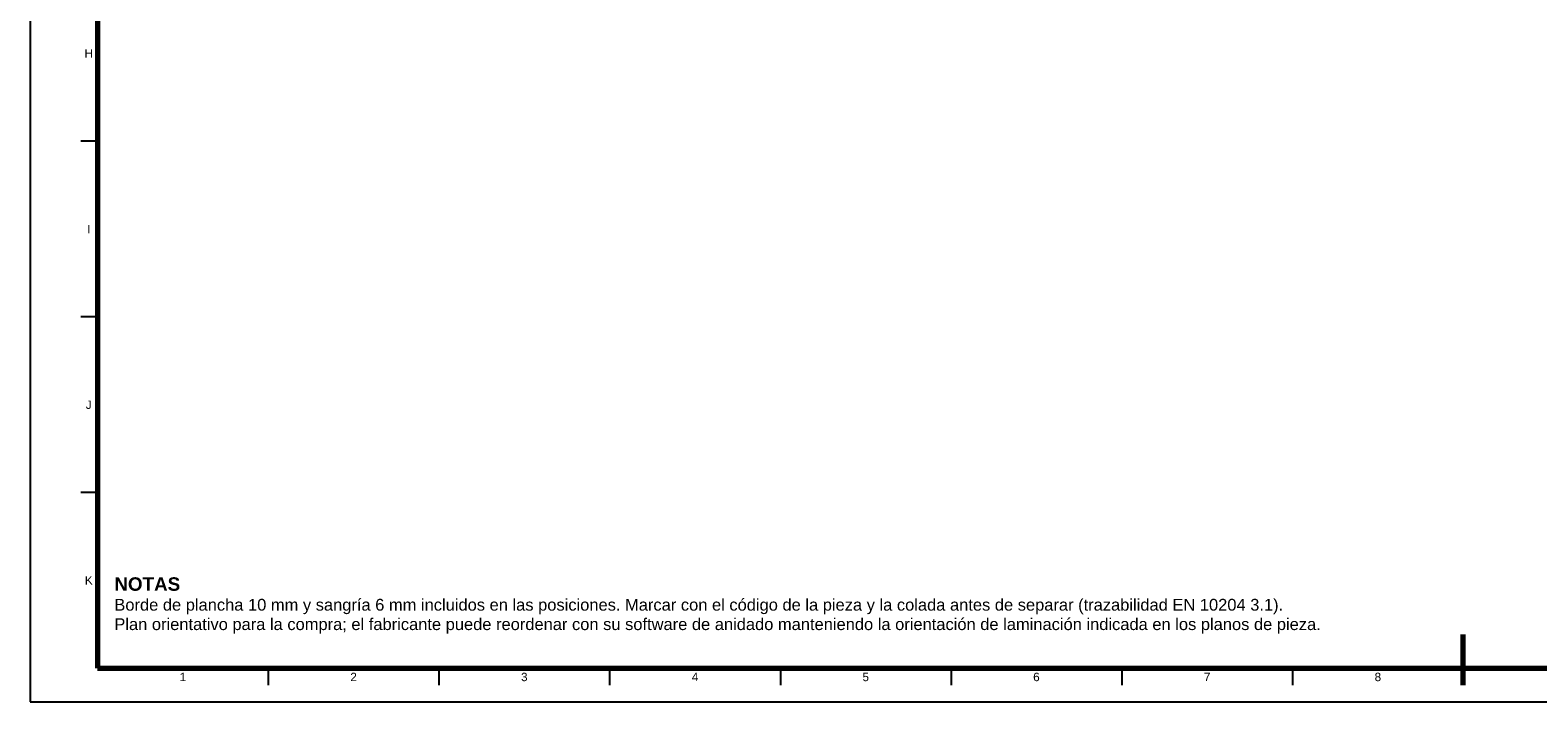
# Model space of a CAD drawing. Header units: millimetres. Extents: x 0 to 841, y 0 to 594.
# Tile 1 of 3: x 0 to 448, y 0 to 200. Entities that reach past the tile are written whole.
import ezdxf
from ezdxf.enums import TextEntityAlignment as Align

# ---------------------------------------------------------------- set-up
doc = ezdxf.new("R2010")
doc.units = ezdxf.units.MM
for name, color, linetype, lineweight in [('FINA', 7, 'CONTINUOUS', 25), ('MARCO', 7, 'CONTINUOUS', 70), ('TXT', 7, 'CONTINUOUS', 25)]:
    doc.layers.add(name, color=color, linetype=linetype, lineweight=lineweight)
doc.styles.add('STD', font='LiberationSans-Regular.ttf')
doc.styles.add('STDB', font='LiberationSans-Bold.ttf')

msp = doc.modelspace()

# ---------------------------------------------------------------- linework, layer by layer
at = {"layer": 'FINA'}
for p, q in [((20, 166.55), (15, 166.55)), ((20, 114.36), (15, 114.36)), ((20, 62.18), (15, 62.18)), ((70.69, 10), (70.69, 5)), ((121.38, 10), (121.38, 5)), ((172.06, 10), (172.06, 5)), ((222.75, 10), (222.75, 5)), ((273.44, 10), (273.44, 5)), ((324.12, 10), (324.12, 5)), ((374.81, 10), (374.81, 5)), ((425.5, 10), (425.5, 5))]:
    msp.add_line(p, q, dxfattribs=at)
msp.add_lwpolyline([(0, 0), (841, 0), (841, 594), (0, 594)], close=True, dxfattribs=at)
at = {"layer": 'MARCO'}
msp.add_line((425.5, 5), (425.5, 20), dxfattribs=at)
msp.add_lwpolyline([(20, 10), (831, 10), (831, 584), (20, 584)], close=True, dxfattribs=at)

# ---------------------------------------------------------------- texts
at = {"layer": 'TXT', "style": 'STD'}
for s, p in [('H', (17.4, 192.64)), ('I', (17.4, 140.45)), ('J', (17.4, 88.27)), ('K', (17.4, 36.09)), ('1', (45.34, 7.4)), ('2', (96.03, 7.4)), ('3', (146.72, 7.4)), ('4', (197.41, 7.4)), ('5', (248.09, 7.4)), ('6', (298.78, 7.4)), ('7', (349.47, 7.4)), ('8', (400.16, 7.4))]:
    msp.add_text(s, height=2.5, dxfattribs=at).set_placement(p, align=Align.MIDDLE_CENTER)
at = {"layer": 'TXT'}
for s, height, style, p in [('NOTAS', 4, 'STDB', (25, 37)), ('Borde de plancha 10 mm y sangría 6 mm incluidos en las posiciones. Marcar con el código de la pieza y la colada antes de separar (trazabilidad EN 10204 3.1).', 3.5, 'STD', (25, 30.6)), ('Plan orientativo para la compra; el fabricante puede reordenar con su software de anidado manteniendo la orientación de laminación indicada en los planos de pieza.', 3.5, 'STD', (25, 24.83))]:
    msp.add_text(s, height=height, dxfattribs=dict(at, style=style)).set_placement(p, align=Align.TOP_LEFT)

doc.saveas('drawing.dxf')
